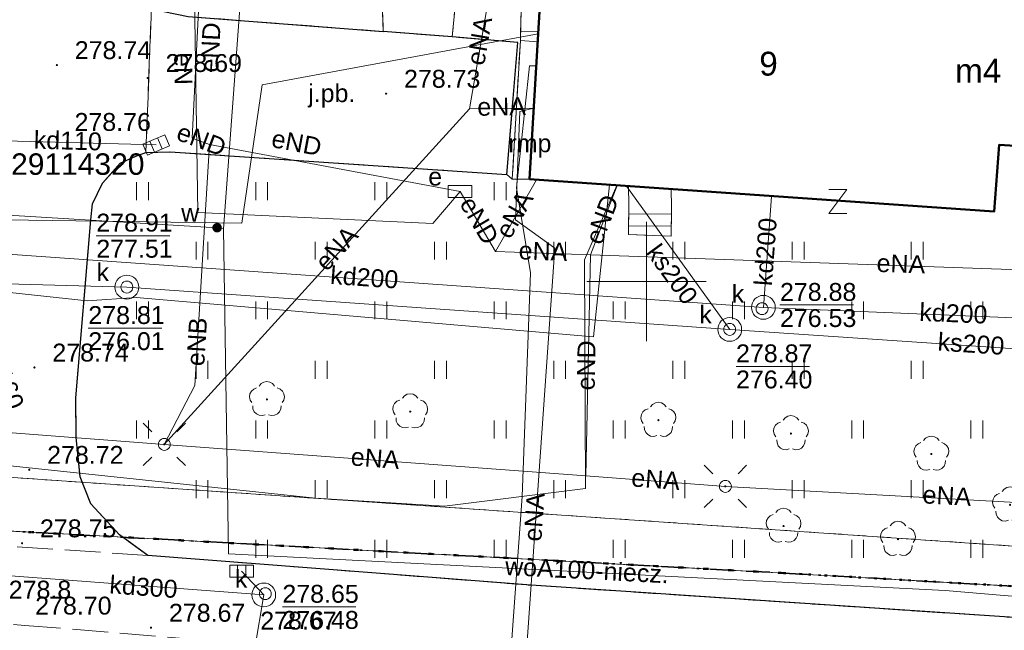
# Model space of a CAD drawing. Extents: x 0 to 6568752, y 0 to 5584302.
# Tile 41 of 74: x 6568524 to 6568565, y 5583935 to 5583961. Entities that reach past the tile are written whole.
import ezdxf
from ezdxf.enums import TextEntityAlignment as Align

# ---------------------------------------------------------------- set-up
doc = ezdxf.new("R2010")
doc.units = 0
doc.header["$PDSIZE"] = 0.75
for name, pattern in [('KROPK2', [1, 0.05, -0.95]), ('KROPK2-2-2', [3.49, 1, -0.47, 0.05, -0.47, 1, -0.5]), ('PRZER1-1', [1, 0.5, -0.5]), ('PRZER2-1', [1.5, 1, -0.5]), ('PRZER3-1', [2, 1.5, -0.5])]:
    doc.linetypes.add(name, pattern=pattern)
doc.layers.get('0').update_dxf_attribs({"linetype": 'CONTINUOUS'})
doc.layers.get('Defpoints').update_dxf_attribs({"linetype": 'CONTINUOUS'})
for name, color, linetype, lineweight in [('EGBR', 7, 'CONTINUOUS', 18), ('EGBR_O', 7, 'CONTINUOUS', 18), ('EGBS', 7, 'CONTINUOUS', 18), ('EGBU', 7, 'CONTINUOUS', 50), ('EGBU_O', 7, 'CONTINUOUS', 50), ('EGDE', 7, 'CONTINUOUS', 18), ('EGPG', 7, 'CONTINUOUS', 18), ('GEPADR_O', 7, 'CONTINUOUS', 18), ('GEPPHC', 7, 'CONTINUOUS', 18), ('GESGPS', 7, 'CONTINUOUS', 35), ('GESJAE', 7, 'CONTINUOUS', 50), ('GUPPRZ_O', 7, 'CONTINUOUS', 18), ('OSSP_O', 7, 'CONTINUOUS', 18), ('OTKJ', 7, 'CONTINUOUS', 18), ('OTKJ_O', 7, 'CONTINUOUS', 18), ('OTKK', 7, 'CONTINUOUS', 25), ('OTRN_O', 7, 'CONTINUOUS', 13), ('OTRS', 7, 'CONTINUOUS', 13), ('OTRS_O', 7, 'CONTINUOUS', 13), ('OTZT', 7, 'CONTINUOUS', 18), ('ramka sekcji', 7, 'CONTINUOUS', 18), ('SUEO', 7, 'CONTINUOUS', 18), ('SUPK', 7, 'CONTINUOUS', 18), ('SUPW', 7, 'CONTINUOUS', 18), ('SUPW_O', 7, 'CONTINUOUS', 18)]:
    doc.layers.add(name, color=color, linetype=linetype, lineweight=lineweight)
for name, color, linetype, lineweight, true_color in [('EGUG', 7, 'CONTINUOUS', 18, 0x008000), ('GELULI', 7, 'CONTINUOUS', 18, 0xfeffff), ('OTZL', 7, 'CONTINUOUS', 18, 0x008000), ('SUCP', 7, 'CONTINUOUS', 18, 0xd200d2), ('SUEP', 1, 'CONTINUOUS', 18, 0xff0000), ('SUEP_O', 1, 'CONTINUOUS', 18, 0xff0000), ('SUES', 1, 'CONTINUOUS', 18, 0xff0000), ('SUES_O', 1, 'CONTINUOUS', 18, 0xff0000), ('SUKK', 7, 'CONTINUOUS', 18, 0x803300), ('SUKP', 7, 'CONTINUOUS', 18, 0x803300), ('SUKP_O', 7, 'CONTINUOUS', 18, 0x803300), ('SUWP', 5, 'CONTINUOUS', 18, 0x0000ff), ('SUWP_O', 5, 'CONTINUOUS', 18, 0x0000ff), ('SUWW', 5, 'CONTINUOUS', 18, 0x0000ff), ('SUWW_O', 5, 'CONTINUOUS', 18, 0x0000ff)]:
    doc.layers.add(name, color=color, linetype=linetype, lineweight=lineweight, true_color=true_color)
doc.styles.add('Arial', font='arial.ttf')
doc.styles.add('GEO-INFO', font='arial.ttf')
doc.dimstyles.get("Standard").update_dxf_attribs({"dimtxt": 0.18, "dimasz": 0.18, "dimexe": 0.18, "dimexo": 0.0625, "dimgap": 0.09, "dimtad": 0, "dimtih": 1, "dimtoh": 1, "dimdec": 4, "dimzin": 0, "dimdsep": 46, "dimtxsty": 'Standard', "dimcen": 0.09, "dimadec": 0, "dimazin": 0, "dimtfac": 1, "dimtdec": 4, "dimtofl": 0, "dimtmove": 0, "dimatfit": 3, "dimfxl": 0, "dimtolj": 1, "dimtzin": 0, "dimarcsym": 0})

# ---------------------------------------------------------------- blocks, each defined once
blk = doc.blocks.new('D_GSPRDL1')
blk.add_hatch(color=0).paths.add_polyline_path([(0, -0.045), (0.013906, -0.042798), (0.02645, -0.036406), (0.036406, -0.02645), (0.042798, -0.013906), (0.045, 0), (0.042798, 0.013906), (0.036406, 0.02645), (0.02645, 0.036406), (0.013906, 0.042798), (0, 0.045), (-0.013906, 0.042798), (-0.02645, 0.036406), (-0.036406, 0.02645), (-0.042798, 0.013906), (-0.045, 0), (-0.042798, -0.013906), (-0.036406, -0.02645), (-0.02645, -0.036406), (-0.013906, -0.042798)])
at = {"color": 0}
for points in [[(-0.635969, -0.134326), (-0.70458, -0.024001), (-0.731429, 0.103115), (-0.713292, 0.231763), (-0.652348, 0.346501), (-0.55591, 0.433559), (-0.435555, 0.482485)], [(-0.324277, 0.563333), (-0.240553, 0.662679), (-0.127956, 0.727494), (0, 0.75), (0.127956, 0.727494), (0.240553, 0.662679), (0.324277, 0.563333)], [(0.435555, 0.482485), (0.55591, 0.433559), (0.652348, 0.346501), (0.713292, 0.231763), (0.731429, 0.103115), (0.70458, -0.024001), (0.635969, -0.134326)], [(-0.068773, -0.646351), (-0.194901, -0.677512), (-0.324092, -0.663766), (-0.440839, -0.606763), (-0.531129, -0.513345), (-0.584125, -0.394725), (-0.593465, -0.265141)], [(0.593465, -0.265141), (0.584125, -0.394725), (0.531129, -0.513345), (0.440839, -0.606763), (0.324092, -0.663766), (0.194901, -0.677512), (0.068773, -0.646351)]]:
    blk.add_lwpolyline(points, dxfattribs=at)
blk = doc.blocks.new('D_GSPWPS1')
blk.add_hatch(color=0).paths.add_polyline_path([(-0.045, 0), (-0.043467, -0.011647), (-0.038971, -0.0225), (-0.03182, -0.03182), (-0.0225, -0.038971), (-0.011647, -0.043467), (0, -0.045), (0.011647, -0.043467), (0.0225, -0.038971), (0.03182, -0.03182), (0.038971, -0.0225), (0.043467, -0.011647), (0.045, 0), (0.043467, 0.011647), (0.038971, 0.0225), (0.03182, 0.03182), (0.0225, 0.038971), (0.011647, 0.043467), (0, 0.045), (-0.011647, 0.043467), (-0.0225, 0.038971), (-0.03182, 0.03182), (-0.038971, 0.0225), (-0.043467, 0.011647)])
blk = doc.blocks.new('D_GUPWZA1')
blk.add_hatch(color=0).paths.add_polyline_path([(-0.2, 0), (-0.193185, -0.051764), (-0.173205, -0.1), (-0.141421, -0.141421), (-0.1, -0.173205), (-0.051764, -0.193185), (0, -0.2), (0.051764, -0.193185), (0.1, -0.173205), (0.141421, -0.141421), (0.173205, -0.1), (0.193185, -0.051764), (0.2, 0), (0.193185, 0.051764), (0.173205, 0.1), (0.141421, 0.141421), (0.1, 0.173205), (0.051764, 0.193185), (0, 0.2), (-0.051764, 0.193185), (-0.1, 0.173205), (-0.141421, 0.141421), (-0.173205, 0.1), (-0.193185, 0.051764)])
blk = doc.blocks.new('D_GUPESE1')
at = {"color": 0}
blk.add_lwpolyline([(-0.5, -0.25), (-0.5, 0.25), (0.5, 0.25), (0.5, -0.25)], close=True, dxfattribs=at)
blk = doc.blocks.new('D_GUPIWZ1_1')
at = {"color": 0}
blk.add_lwpolyline([(0, 0.25), (0.064705, 0.241481), (0.125, 0.216506), (0.176777, 0.176777), (0.216506, 0.125), (0.241481, 0.064705), (0.25, 0), (0.241481, -0.064705), (0.216506, -0.125), (0.176777, -0.176777), (0.125, -0.216506), (0.064705, -0.241481), (0, -0.25), (-0.064705, -0.241481), (-0.125, -0.216506), (-0.176777, -0.176777), (-0.216506, -0.125), (-0.241481, -0.064705), (-0.25, 0), (-0.241481, 0.064705), (-0.216506, 0.125), (-0.176777, 0.176777), (-0.125, 0.216506), (-0.064705, 0.241481)], close=True, dxfattribs=at)
blk = doc.blocks.new('D_GUPKKS1')
at = {"color": 0}
blk.add_lwpolyline([(0.5, -0.25), (-0.5, -0.25), (-0.5, 0.25), (0.5, 0.25)], close=True, dxfattribs=at)
for points in [[(-0.175, -0.25), (-0.175, 0.25)], [(0.175, -0.25), (0.175, 0.25)]]:
    blk.add_lwpolyline(points, dxfattribs=at)
blk = doc.blocks.new('D_GEPPHC1')
at = {"color": 0}
blk.add_lwpolyline([(-0.375, 0.5), (0.375, 0.5), (-0.375, -0.5), (0.375, -0.5)], dxfattribs=at)
blk = doc.blocks.new('D_GEPPGD1_2')
blk.add_hatch(color=0).paths.add_polyline_path([(0, -0.045), (0.013906, -0.042798), (0.02645, -0.036406), (0.036406, -0.02645), (0.042798, -0.013906), (0.045, 0), (0.042798, 0.013906), (0.036406, 0.02645), (0.02645, 0.036406), (0.013906, 0.042798), (0, 0.045), (-0.013906, 0.042798), (-0.02645, 0.036406), (-0.036406, 0.02645), (-0.042798, 0.013906), (-0.045, 0), (-0.042798, -0.013906), (-0.036406, -0.02645), (-0.02645, -0.036406), (-0.013906, -0.042798)])
blk = doc.blocks.new('D_GUPELA2')
blk.add_hatch(color=0).paths.add_polyline_path([(-0.001087, 0.044987), (0.011881, 0.043403), (0.021281, 0.03965), (0.030065, 0.033482), (0.038133, 0.023893), (0.043117, 0.012881), (0.044986, 0.001113), (0.044323, -0.007777), (0.040557, -0.019497), (0.033417, -0.030138), (0.024849, -0.037517), (0.013788, -0.042836), (0.002013, -0.044955), (-0.00982, -0.043916), (-0.020466, -0.040077), (-0.029541, -0.033946), (-0.036867, -0.025804), (-0.04187, -0.01649), (-0.04461, -0.005909), (-0.044532, 0.006476), (-0.041285, 0.017903), (-0.034764, 0.028574), (-0.024479, 0.03776), (-0.013449, 0.042943)])
at = {"color": 0}
for points in [[(-0.883883, 0.883883), (-0.53033, 0.53033)], [(0.883883, 0.883883), (0.53033, 0.53033)], [(-0.883883, -0.883883), (-0.53033, -0.53033)], [(0.883883, -0.883883), (0.53033, -0.53033)]]:
    blk.add_lwpolyline(points, dxfattribs=at)
blk = doc.blocks.new('D_GUPELA1')
at = {"color": 0}
blk.add_lwpolyline([(0, 0.25), (0.064705, 0.241481), (0.125, 0.216506), (0.176777, 0.176777), (0.216506, 0.125), (0.241481, 0.064705), (0.25, 0), (0.241481, -0.064705), (0.216506, -0.125), (0.176777, -0.176777), (0.125, -0.216506), (0.064705, -0.241481), (0, -0.25), (-0.064705, -0.241481), (-0.125, -0.216506), (-0.176777, -0.176777), (-0.216506, -0.125), (-0.241481, -0.064705), (-0.25, 0), (-0.241481, 0.064705), (-0.216506, 0.125), (-0.176777, 0.176777), (-0.125, 0.216506), (-0.064705, 0.241481)], close=True, dxfattribs=at)
blk = doc.blocks.new('D_GSSUTR1')
at = {"color": 0}
for points in [[(-0.25666, 0.36165), (-0.25666, -0.38835)], [(0.24334, -0.38835), (0.24334, 0.36165)]]:
    blk.add_lwpolyline(points, dxfattribs=at)
blk = doc.blocks.new('*D45')
at = {"layer": 'Defpoints', "color": 0}
for p in [(6568647.5, 5584150), (6568650, 5584150), (0, 0)]:
    blk.add_point(p, dxfattribs=at)
at = {"layer": 'ramka sekcji', "color": 0, "lineweight": -2}
blk.add_line((6568649.938, 5584150), (6568647.5, 5584150), dxfattribs=at)
at = {"layer": 'ramka sekcji', "color": 0, "insert": (6568644.106, 5584150), "char_height": 0.75, "attachment_point": 5, "style": 'GEO-INFO'}
blk.add_mtext('\\A1;5584150.0000', dxfattribs=at)
blk = doc.blocks.new('*D46')
at = {"layer": 'Defpoints', "color": 0}
for p in [(6568650, 5584152.5), (6568650, 5584150), (0, 0)]:
    blk.add_point(p, dxfattribs=at)
at = {"layer": 'ramka sekcji', "color": 0, "lineweight": -2}
blk.add_line((6568650, 5584150.062), (6568650, 5584152.5), dxfattribs=at)
at = {"layer": 'ramka sekcji', "color": 0, "insert": (6568650, 5584155.896), "char_height": 0.75, "attachment_point": 5, "rotation": 90, "style": 'GEO-INFO'}
blk.add_mtext('\\A1;6568650.0000', dxfattribs=at)

msp = doc.modelspace()

# ---------------------------------------------------------------- linework, layer by layer
at = {"layer": 'EGBR', "linetype": 'Continuous', "lineweight": 18, "elevation": 10.18}
msp.add_lwpolyline([(6568545.43808, 5583960.04889), (6568544.71, 5583960.1), (6568544.37, 5583954.29), (6568545.09, 5583954.28)], close=True, dxfattribs=at)
at = {"layer": 'EGBS', "linetype": 'Continuous', "lineweight": 18, "elevation": 10.18}
for points in [[(6568545.51892, 5583961.38866), (6568544.74, 5583961.39), (6568544.71, 5583960.1), (6568545.43808, 5583960.04889)], [(6568551.03, 5583951.9), (6568549.25, 5583951.96), (6568549.26, 5583953.2), (6568549.25055, 5583953.99181), (6568551.03004, 5583953.86856), (6568551.05, 5583953.13)]]:
    msp.add_lwpolyline(points, close=True, dxfattribs=at)
for points in [[(6568544.71919, 5583960.49507), (6568545.46395, 5583960.47775)], [(6568549.25702, 5583952.82999), (6568551.04489, 5583952.81557)], [(6568549.25298, 5583952.33001), (6568551.03676, 5583952.31562)]]:
    msp.add_lwpolyline(points, dxfattribs=at)
at = {"layer": 'EGBU', "linetype": 'Continuous', "lineweight": 50, "elevation": 10.18}
msp.add_lwpolyline([(6568545.09, 5583954.28), (6568545.77, 5583965.55), (6568565.44, 5583964.39), (6568565.61, 5583967.09), (6568582.7404, 5583965.97019), (6568581.98601, 5583954.66959), (6568564.8, 5583955.73), (6568564.58, 5583952.93)], close=True, dxfattribs=at)
at = {"layer": 'EGDE', "linetype": 'Continuous', "elevation": 10.22}
for points in [[(6568594.31055, 5583939.47691), (6568591.06023, 5583939.65534), (6568585.12694, 5583937.54872), (6568482.90911, 5583944.55214), (6568370.44353, 5583952.88368), (6568294.32233, 5583957.98331), (6568295.92847, 5583986.21622), (6568307.93382, 5584034.73468), (6568319.9193, 5584083.24287), (6568320.72616, 5584086.59352), (6568329.45932, 5584084.84591), (6568374.48985, 5584081.95589), (6568374.92948, 5584088.19204), (6568391.77674, 5584086.94902), (6568441.65482, 5584081.9513), (6568491.15577, 5584079.0589), (6568538.06756, 5584076.86319), (6568558.47556, 5584075.58605), (6568583.6998, 5584038.16817), (6568609.00522, 5584036.3441), (6568644.22449, 5584009.45582)], [(6568455.74272, 5583943.342), (6568470.18479, 5583942.48802), (6568484.61672, 5583941.64391), (6568501.75009, 5583940.70461), (6568518.83334, 5583939.77466), (6568555.7519, 5583937.77022), (6568581.68298, 5583936.28424), (6568593.99258, 5583935.5803)]]:
    msp.add_lwpolyline(points, dxfattribs=at)
msp.add_lwpolyline([(6568294.32233, 5583957.98331), (6568370.44353, 5583952.88368), (6568482.90911, 5583944.55214), (6568585.12694, 5583937.54872), (6568581.68298, 5583936.28424), (6568555.7519, 5583937.77022), (6568518.83334, 5583939.77466), (6568501.75009, 5583940.70461), (6568484.61672, 5583941.64391), (6568470.18479, 5583942.48802), (6568455.74272, 5583943.342), (6568440.05974, 5583944.25999), (6568422.02493, 5583945.3077), (6568384.89553, 5583947.37946), (6568347.08402, 5583949.61245), (6568329.64942, 5583950.6479), (6568293.66008, 5583952.72437), (6568294.26523, 5583956.9825)], close=True, dxfattribs=at)
at = {"layer": 'EGUG', "linetype": 'PRZER1-1', "lineweight": 18, "elevation": 10.08}
for points in [[(6568593.99258, 5583935.5803), (6568581.68298, 5583936.28424), (6568555.7519, 5583937.77022), (6568518.83334, 5583939.77466), (6568501.75009, 5583940.70461), (6568484.61672, 5583941.64391), (6568470.18479, 5583942.48802), (6568455.74272, 5583943.342), (6568440.05974, 5583944.25999), (6568422.02493, 5583945.3077), (6568384.89553, 5583947.37946), (6568347.08402, 5583949.61245), (6568329.64942, 5583950.6479), (6568293.66008, 5583952.72437), (6568292.84874, 5583952.82392), (6568273.1723, 5583953.99051), (6568262.61008, 5583954.10444), (6568261.2106, 5583954.0564), (6568251.21944, 5583954.86774), (6568249.43294, 5583955.01221)], [(6568249.43294, 5583955.01221), (6568251.21944, 5583954.86774), (6568261.2106, 5583954.0564), (6568262.61008, 5583954.10444), (6568273.1723, 5583953.99051), (6568292.84874, 5583952.82392), (6568293.66008, 5583952.72437), (6568329.64942, 5583950.6479), (6568347.08402, 5583949.61245), (6568384.89553, 5583947.37946), (6568422.02493, 5583945.3077), (6568440.05974, 5583944.25999), (6568455.74272, 5583943.342), (6568470.18479, 5583942.48802), (6568484.61672, 5583941.64391), (6568501.75009, 5583940.70461), (6568518.83334, 5583939.77466), (6568555.7519, 5583937.77022), (6568581.68298, 5583936.28424), (6568593.99258, 5583935.5803)], [(6568370.44353, 5583952.88368), (6568482.90911, 5583944.55214), (6568585.12694, 5583937.54872), (6568591.06023, 5583939.65534), (6568594.31055, 5583939.47691)], [(6568594.31055, 5583939.47691), (6568591.06023, 5583939.65534), (6568585.12694, 5583937.54872), (6568482.90911, 5583944.55214), (6568370.44353, 5583952.88368)]]:
    msp.add_lwpolyline(points, dxfattribs=at)
at = {"layer": 'GELULI', "linetype": 'PRZER3-1', "lineweight": 18, "elevation": 9.97}
msp.add_lwpolyline([(6568257.68002, 5583953.56117), (6568273.02018, 5583952.80804), (6568279.28752, 5583952.50034), (6568361.27954, 5583947.19007), (6568366.57688, 5583946.84984), (6568459.54165, 5583940.8789), (6568479.59264, 5583939.22807), (6568523.93079, 5583935.57764), (6568539.24255, 5583934.31701), (6568593.60366, 5583930.81428)], dxfattribs=at)
at = {"layer": 'GESGPS', "linetype": 'KROPK2-2-2', "lineweight": 35, "elevation": 10.1}
for points in [[(6568249.43294, 5583955.01221), (6568251.21944, 5583954.86774), (6568261.2106, 5583954.0564), (6568262.61008, 5583954.10444), (6568273.1723, 5583953.99051), (6568292.84874, 5583952.82392), (6568293.66008, 5583952.72437), (6568329.64942, 5583950.6479), (6568347.08402, 5583949.61245), (6568384.89553, 5583947.37946), (6568422.02493, 5583945.3077), (6568440.05974, 5583944.25999), (6568455.74272, 5583943.342), (6568470.18479, 5583942.48802), (6568484.61672, 5583941.64391), (6568501.75009, 5583940.70461), (6568518.83334, 5583939.77466), (6568555.7519, 5583937.77022), (6568581.68298, 5583936.28424), (6568593.99258, 5583935.5803)], [(6568384.89553, 5583947.37946), (6568422.02493, 5583945.3077), (6568440.05974, 5583944.25999), (6568455.74272, 5583943.342), (6568470.18479, 5583942.48802), (6568484.61672, 5583941.64391), (6568501.75009, 5583940.70461), (6568518.83334, 5583939.77466), (6568555.7519, 5583937.77022), (6568581.68298, 5583936.28424), (6568593.99258, 5583935.5803)]]:
    msp.add_lwpolyline(points, dxfattribs=at)
at = {"layer": 'GESJAE', "linetype": 'KROPK2', "lineweight": 50, "elevation": 10.22}
for points in [[(6568593.99258, 5583935.5803), (6568581.68298, 5583936.28424), (6568555.7519, 5583937.77022), (6568518.83334, 5583939.77466), (6568501.75009, 5583940.70461), (6568484.61672, 5583941.64391), (6568470.18479, 5583942.48802), (6568455.74272, 5583943.342), (6568440.05974, 5583944.25999), (6568422.02493, 5583945.3077), (6568384.89553, 5583947.37946), (6568347.08402, 5583949.61245), (6568329.64942, 5583950.6479), (6568293.66008, 5583952.72437), (6568292.84874, 5583952.82392), (6568273.1723, 5583953.99051), (6568262.61008, 5583954.10444), (6568261.2106, 5583954.0564), (6568251.21944, 5583954.86774), (6568249.43294, 5583955.01221)], [(6568249.43294, 5583955.01221), (6568251.21944, 5583954.86774), (6568261.2106, 5583954.0564), (6568262.61008, 5583954.10444), (6568273.1723, 5583953.99051), (6568292.84874, 5583952.82392), (6568293.66008, 5583952.72437), (6568329.64942, 5583950.6479), (6568347.08402, 5583949.61245), (6568384.89553, 5583947.37946), (6568422.02493, 5583945.3077), (6568440.05974, 5583944.25999), (6568455.74272, 5583943.342), (6568470.18479, 5583942.48802), (6568484.61672, 5583941.64391), (6568501.75009, 5583940.70461), (6568518.83334, 5583939.77466), (6568555.7519, 5583937.77022), (6568581.68298, 5583936.28424), (6568593.99258, 5583935.5803)]]:
    msp.add_lwpolyline(points, dxfattribs=at)
at = {"layer": 'GUPPRZ_O', "linetype": 'Continuous', "lineweight": 13, "elevation": 10.8, "flags": 128}
for points in [[(6568526.92256, 5583951.91647), (6568530.00256, 5583951.91647)], [(6568555.59959, 5583949.01003), (6568558.67959, 5583949.01003)], [(6568526.58819, 5583948.04093), (6568529.66819, 5583948.04093)], [(6568553.75574, 5583946.43467), (6568556.83574, 5583946.43467)], [(6568534.72799, 5583936.35269), (6568537.80799, 5583936.35269)]]:
    msp.add_lwpolyline(points, dxfattribs=at)
at = {"layer": 'OTKJ', "linetype": 'PRZER3-1', "lineweight": 18, "elevation": 10.18}
for points in [[(6568541.85, 5583960.25), (6568538.96, 5583960.48), (6568538.91, 5583961.69), (6568539.08, 5583962.83), (6568542.08, 5583962.63)], [(6568529.24, 5583961.49), (6568529.76, 5583961.31), (6568530.77, 5583961.11), (6568538.96, 5583960.48), (6568541.85, 5583960.25), (6568544.6, 5583960.02), (6568544.14, 5583954.48), (6568530.02, 5583955.43), (6568529, 5583955.4)]]:
    msp.add_lwpolyline(points, close=True, dxfattribs=at)
for points in [[(6568529.24, 5583961.49), (6568529, 5583955.4), (6568528.58, 5583955.25), (6568527.93, 5583954.95), (6568527.18, 5583954.12), (6568526.77, 5583953.25), (6568526.69, 5583952.58), (6568526.06, 5583945.12), (6568526.08, 5583943.45), (6568526.25, 5583941.81), (6568526.7, 5583940.67), (6568527.89, 5583939.37), (6568529.09, 5583938.51), (6568516.6, 5583939.33)], [(6568529.09, 5583938.51), (6568545.16, 5583937.26), (6568593.86399, 5583934.00454)]]:
    msp.add_lwpolyline(points, dxfattribs=at)
at = {"layer": 'OTKK', "linetype": 'Continuous', "lineweight": 25, "elevation": 10.18}
msp.add_lwpolyline([(6568595.31, 5583979.63, -0.27999722), (6568582.79, 5583973.27), (6568566.46, 5583974.42), (6568565.52, 5583973.36), (6568539.74, 5583975.11), (6568538.95, 5583976.58), (6568532.22, 5583977.15), (6568531.33, 5583977.16), (6568530.58, 5583977.07), (6568529.81, 5583976.83), (6568529.05, 5583976.36), (6568528.49, 5583975.64), (6568528.27, 5583974.77), (6568527.46, 5583964.52), (6568527.66, 5583963.33), (6568528.18, 5583962.38), (6568528.9, 5583961.72), (6568529.24, 5583961.49), (6568529.76, 5583961.31), (6568530.77, 5583961.11), (6568538.96, 5583960.48)], format="xyb", dxfattribs=at)
msp.add_lwpolyline([(6568593.86399, 5583934.00454), (6568545.16, 5583937.26), (6568529.09, 5583938.51), (6568527.89, 5583939.37), (6568526.7, 5583940.67), (6568526.25, 5583941.81), (6568526.08, 5583943.45), (6568526.06, 5583945.12), (6568526.69, 5583952.58), (6568526.77, 5583953.25), (6568527.18, 5583954.12), (6568527.93, 5583954.95), (6568528.58, 5583955.25), (6568529, 5583955.4), (6568530.02, 5583955.43), (6568544.14, 5583954.48), (6568544.6, 5583960.02), (6568541.85, 5583960.25), (6568538.96, 5583960.48)], dxfattribs=at)
at = {"layer": 'OTZT', "color": 7, "linetype": 'PRZER2-1', "lineweight": 18, "elevation": 10.1}
for points in [[(6568544.74, 5583961.39), (6568544.71, 5583960.1), (6568544.37, 5583954.29), (6568544.14, 5583954.48), (6568544.6, 5583960.02), (6568541.85, 5583960.25), (6568542.08, 5583962.63)], [(6568538.91, 5583961.69), (6568538.96, 5583960.48), (6568530.77, 5583961.11)], [(6568593.86399, 5583934.00454), (6568545.16, 5583937.26), (6568529.09, 5583938.51), (6568527.89, 5583939.37), (6568526.7, 5583940.67), (6568526.25, 5583941.81), (6568526.08, 5583943.45), (6568526.06, 5583945.12), (6568526.69, 5583952.58), (6568526.77, 5583953.25), (6568527.18, 5583954.12), (6568527.93, 5583954.95), (6568528.58, 5583955.25), (6568529, 5583955.4), (6568530.02, 5583955.43), (6568544.14, 5583954.48), (6568544.37, 5583954.29), (6568545.09, 5583954.28), (6568549.25055, 5583953.99181), (6568549.26, 5583953.2), (6568549.25, 5583951.96), (6568551.03, 5583951.9), (6568551.05, 5583953.13), (6568551.03004, 5583953.86856), (6568564.58, 5583952.93), (6568564.8, 5583955.73), (6568581.98601, 5583954.66959)]]:
    msp.add_lwpolyline(points, dxfattribs=at)
at = {"layer": 'ramka sekcji'}
for q in [(6568550, 5583952.5), (6568547.5, 5583950), (6568550, 5583947.5), (6568552.5, 5583950)]:
    msp.add_line((6568550, 5583950), q, dxfattribs=at)
at = {"layer": 'SUCP', "linetype": 'Continuous', "lineweight": 18, "elevation": 10.14}
msp.add_lwpolyline([(6568507.89687, 5583959.23298), (6568508.13616, 5583952.79158), (6568533.03284, 5583952.44292), (6568533.88459, 5583958.24589), (6568545.45779, 5583960.37551)], dxfattribs=at)
at = {"layer": 'SUEP', "linetype": 'Continuous', "lineweight": 18, "elevation": 10.14}
for points in [[(6568483.86, 5584081.14), (6568482.35, 5584064.46), (6568481.92, 5584057.69), (6568479.5, 5584057.03), (6568479.08, 5584048.05), (6568490.55, 5584046.52), (6568490.19, 5584039.47), (6568490.1, 5584032.19), (6568500.05, 5584031.55), (6568499.19, 5584000.4), (6568497.9, 5583981.04), (6568497, 5583965.74), (6568496.25, 5583951.67), (6568502.87, 5583951), (6568504.63, 5583951.43), (6568516.8, 5583950.23), (6568526.54, 5583949.18), (6568528.6, 5583949.33), (6568547.78, 5583947.67), (6568548.44331, 5583954.04773)], [(6568444.01192, 5584047.82702), (6568441.38542, 5583990.29269), (6568440.95352, 5583979.26726), (6568466.45054, 5583975.60951), (6568466.39316, 5583974.00964), (6568466.2272, 5583973.46246), (6568467.21386, 5583948.20619), (6568536.11292, 5583940.91441), (6568541.52968, 5583940.57618), (6568547.44455, 5583941.31845), (6568547.39903, 5583950.90062), (6568548.75489, 5583954.02615)], [(6568591.84922, 5583969.21782), (6568586.92969, 5583965.27412), (6568586.01752, 5583949.92117), (6568573.69298, 5583950.20238), (6568547.64978, 5583951.11587)], [(6568531.66554, 5583955.73526), (6568530.95105, 5583956.00208), (6568531.42819, 5583965.846), (6568530.96, 5583967.36)], [(6568542.18, 5583953.77), (6568541.04, 5583952.43), (6568531.18, 5583952.89), (6568530.96, 5583967.36)], [(6568543.56, 5583962.91), (6568542.58005, 5583957.23202)], [(6568545.37717, 5583959.03941), (6568545.08688, 5583959.04446), (6568544.54293, 5583953.91705), (6568545.1289, 5583950.35432), (6568544.77973, 5583940.97909), (6568543.99148, 5583929.97806), (6568521.35255, 5583931.31645), (6568503.66566, 5583932.29563)], [(6568542.58005, 5583957.23202), (6568529.77632, 5583943.16478)], [(6568542.58005, 5583957.23202), (6568545.27032, 5583957.26859)], [(6568545.27032, 5583957.26859), (6568544.68167, 5583957.11909), (6568544.51021, 5583952.57653), (6568546.15566, 5583951.38763), (6568544.62482, 5583929.52906)], [(6568531.66554, 5583955.73526), (6568531.04994, 5583945.62865), (6568529.77632, 5583943.16478)], [(6568542.18, 5583953.77), (6568531.66554, 5583955.73526)], [(6568543.66717, 5583951.25556), (6568545.38245, 5583954.25974)], [(6568547.64978, 5583951.11587), (6568548.76658, 5583954.02534)], [(6568543.66717, 5583951.25556), (6568542.18, 5583953.77)], [(6568547.64978, 5583951.11587), (6568543.66717, 5583951.25556)], [(6568547.45342, 5583941.84164), (6568547.64978, 5583951.11587)], [(6568529.77632, 5583943.16478), (6568501.6896, 5583945.31919)], [(6568547.45342, 5583941.84164), (6568529.77632, 5583943.16478)], [(6568589.24658, 5583939.15193), (6568575.67638, 5583940.17515), (6568553.31026, 5583941.40325), (6568547.45342, 5583941.84164)]]:
    msp.add_lwpolyline(points, dxfattribs=at)
at = {"layer": 'SUKP', "linetype": 'Continuous', "lineweight": 18, "elevation": 10.14}
for points in [[(6568529.43, 5583955.72), (6568522.02611, 5583955.92197)], [(6568574.34622, 5583955.14098), (6568573.72946, 5583946.61937), (6568553.49067, 5583947.98691)], [(6568571.64165, 5583955.14463), (6568570.83978, 5583948.24995), (6568554.90373, 5583948.91156)], [(6568549.15556, 5583953.99839), (6568553.49067, 5583947.98691)], [(6568555.23948, 5583953.55652), (6568554.90373, 5583948.91156)], [(6568533.94658, 5583936.8509), (6568519.21737, 5583937.96445), (6568521.41768, 5583951.26874)], [(6568554.90373, 5583948.91156), (6568521.41768, 5583951.26874)], [(6568553.49067, 5583947.98691), (6568528.20597, 5583949.76116), (6568492.95, 5583950.74)], [(6568533.02, 5583937.85), (6568533.94658, 5583936.8509)], [(6568533.2, 5583932.38), (6568533.94658, 5583936.8509)]]:
    msp.add_lwpolyline(points, dxfattribs=at)
at = {"layer": 'SUPK', "linetype": 'Continuous', "lineweight": 18, "elevation": 10.14}
for points in [[(6568528.20597, 5583949.26116, -1), (6568528.20597, 5583950.26116, -1)], [(6568554.90373, 5583948.41156, -1), (6568554.90373, 5583949.41156, -1)], [(6568553.49067, 5583947.48691, -1), (6568553.49067, 5583948.48691, -1)], [(6568533.94658, 5583936.3509, -1), (6568533.94658, 5583937.3509, -1)]]:
    msp.add_lwpolyline(points, format="xyb", close=True, dxfattribs=at)
at = {"layer": 'SUWP', "linetype": 'Continuous', "lineweight": 18, "elevation": 10.14}
for points in [[(6568532.26, 5583952.21), (6568533.63336, 5583970.7138), (6568533.83236, 5583975.62074)], [(6568496.15, 5583954.44), (6568496.69, 5583954.39), (6568531.99, 5583952.25), (6568532.26, 5583952.21)], [(6568532.26, 5583952.21), (6568532.46974, 5583938.58028), (6568562.53185, 5583937.03753), (6568580.683, 5583935.5013)]]:
    msp.add_lwpolyline(points, dxfattribs=at)

# ---------------------------------------------------------------- block references
at = {"layer": 'EGPG', "linetype": 'Continuous', "lineweight": 18}
msp.add_blockref('D_GEPPGD1_2', (6568555.7519, 5583937.77022, 10.24), dxfattribs=at)
at = {"layer": 'GEPPHC', "linetype": 'Continuous', "lineweight": 18}
msp.add_blockref('D_GEPPHC1', (6568558.03061, 5583953.34861, 10.24), dxfattribs=at)
at = {"layer": 'OTRS', "linetype": 'Continuous', "lineweight": 13}
for p in [(6568525.27, 5583959.07, 10.08), (6568529.08, 5583958.53, 10.08), (6568539.08, 5583957.87, 10.08), (6568525.26, 5583956.06, 10.08), (6568524.33, 5583946.39, 10.08), (6568524.11, 5583942.1, 10.08), (6568523.81, 5583939.02, 10.08), (6568529.22, 5583935.48, 10.08)]:
    msp.add_blockref('D_GSPWPS1', p, dxfattribs=at)
at = {"layer": 'OTZL', "linetype": 'Continuous', "lineweight": 18}
for p in [(6568534.08, 5583945.05, 10.12), (6568540.09, 5583944.54, 10.12), (6568550.5, 5583944.18, 10.12), (6568556.06, 5583943.62, 10.12), (6568561.95, 5583942.76, 10.12), (6568565.25, 5583940.63, 10.12), (6568555.75, 5583939.74, 10.12), (6568560.55, 5583939.19, 10.12)]:
    msp.add_blockref('D_GSPRDL1', p, dxfattribs=at)
at = {"layer": 'OTZT', "color": 7, "linetype": 'Continuous', "lineweight": 18}
for p in [(6568528.865, 5583953.80039, 10.1), (6568533.865, 5583953.80039, 10.1), (6568538.865, 5583953.80039, 10.1), (6568543.865, 5583953.80039, 10.1), (6568531.365, 5583951.30039, 10.1), (6568536.365, 5583951.30039, 10.1), (6568541.365, 5583951.30039, 10.1), (6568546.365, 5583951.30039, 10.1), (6568551.365, 5583951.30039, 10.1), (6568556.365, 5583951.30039, 10.1), (6568561.365, 5583951.30039, 10.1), (6568528.865, 5583948.80039, 10.1), (6568533.865, 5583948.80039, 10.1), (6568538.865, 5583948.80039, 10.1), (6568543.865, 5583948.80039, 10.1), (6568548.865, 5583948.80039, 10.1), (6568553.865, 5583948.80039, 10.1), (6568558.865, 5583948.80039, 10.1), (6568563.865, 5583948.80039, 10.1), (6568531.365, 5583946.30039, 10.1), (6568536.365, 5583946.30039, 10.1), (6568541.365, 5583946.30039, 10.1), (6568546.365, 5583946.30039, 10.1), (6568551.365, 5583946.30039, 10.1), (6568556.365, 5583946.30039, 10.1), (6568561.365, 5583946.30039, 10.1), (6568528.865, 5583943.80039, 10.1), (6568533.865, 5583943.80039, 10.1), (6568538.865, 5583943.80039, 10.1), (6568543.865, 5583943.80039, 10.1), (6568548.865, 5583943.80039, 10.1), (6568553.865, 5583943.80039, 10.1), (6568558.865, 5583943.80039, 10.1), (6568563.865, 5583943.80039, 10.1), (6568531.365, 5583941.30039, 10.1), (6568536.365, 5583941.30039, 10.1), (6568541.365, 5583941.30039, 10.1), (6568546.365, 5583941.30039, 10.1), (6568551.365, 5583941.30039, 10.1), (6568556.365, 5583941.30039, 10.1), (6568561.365, 5583941.30039, 10.1), (6568533.865, 5583938.80039, 10.1), (6568538.865, 5583938.80039, 10.1), (6568543.865, 5583938.80039, 10.1), (6568548.865, 5583938.80039, 10.1), (6568553.865, 5583938.80039, 10.1), (6568558.865, 5583938.80039, 10.1), (6568563.865, 5583938.80039, 10.1)]:
    msp.add_blockref('D_GSSUTR1', p, dxfattribs=at)
at = {"layer": 'SUEO', "linetype": 'Continuous', "lineweight": 18}
for name, p in [('D_GUPELA2', (6568529.77632, 5583943.16478, 10.15)), ('D_GUPELA1', (6568529.77632, 5583943.16478, 10.16)), ('D_GUPELA2', (6568553.31026, 5583941.40325, 10.15)), ('D_GUPELA1', (6568553.31026, 5583941.40325, 10.16))]:
    msp.add_blockref(name, p, dxfattribs=at)
at = {"layer": 'SUES', "linetype": 'Continuous', "lineweight": 18}
msp.add_blockref('D_GUPESE1', (6568542.18, 5583953.77, 10.16), dxfattribs=at)
at = {"layer": 'SUKK', "linetype": 'Continuous', "lineweight": 18, "rotation": 22.8759873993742}
msp.add_blockref('D_GUPKKS1', (6568529.43, 5583955.72, 10.16), dxfattribs=at)
at = {"layer": 'SUKK', "linetype": 'Continuous', "lineweight": 18}
msp.add_blockref('D_GUPKKS1', (6568533.02, 5583937.85, 10.16), dxfattribs=at)
at = {"layer": 'SUPW', "linetype": 'Continuous', "lineweight": 18}
for p in [(6568528.20597, 5583949.76116, 10.18), (6568554.84959, 5583948.85448, 10.18), (6568553.49067, 5583947.98691, 10.18), (6568534.0121, 5583936.90505, 10.18)]:
    msp.add_blockref('D_GUPIWZ1_1', p, dxfattribs=at)
at = {"layer": 'SUWW', "linetype": 'Continuous', "lineweight": 18, "rotation": 268.7379697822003}
msp.add_blockref('D_GUPWZA1', (6568531.99, 5583952.25, 10.16), dxfattribs=at)

# ---------------------------------------------------------------- texts
at = {"layer": 'EGBR_O', "linetype": 'Continuous', "lineweight": 0, "style": 'Arial'}
msp.add_text('rmp', height=0.75, dxfattribs=at).set_placement((6568545.1103, 5583955.41588, 10.8), align=Align.CENTER)
at = {"layer": 'EGBU_O', "linetype": 'Continuous', "lineweight": 0, "style": 'Arial'}
msp.add_text('m4', height=1, dxfattribs=at).set_placement((6568563.9152, 5583958.33454, 10.8), align=Align.CENTER)
at = {"layer": 'GEPADR_O', "linetype": 'Continuous', "lineweight": 0, "style": 'Arial'}
msp.add_text('9', height=1, dxfattribs=at).set_placement((6568554.73102, 5583958.62841, 10.8))
at = {"layer": 'GUPPRZ_O', "linetype": 'Continuous', "lineweight": 0, "style": 'Arial'}
for s, p in [('278.91', (6568526.92256, 5583952.08897, 10.8)), ('277.51', (6568526.92256, 5583950.99397, 10.8)), ('278.88', (6568555.59959, 5583949.18253, 10.8)), ('278.81', (6568526.58819, 5583948.21343, 10.8)), ('276.53', (6568555.59959, 5583948.08753, 10.8)), ('276.01', (6568526.58819, 5583947.11843, 10.8)), ('278.87', (6568553.75574, 5583946.60717, 10.8)), ('276.40', (6568553.75574, 5583945.51217, 10.8)), ('278.65', (6568534.72799, 5583936.52519, 10.8)), ('276.48', (6568534.72799, 5583935.43019, 10.8))]:
    msp.add_text(s, height=0.75, dxfattribs=at).set_placement(p)
at = {"layer": 'OSSP_O', "linetype": 'Continuous', "lineweight": 0, "style": 'Arial'}
msp.add_text('613229114320', height=0.9, dxfattribs=at).set_placement((6568520.553, 5583954.46767, 10.8))
at = {"layer": 'OTKJ_O', "linetype": 'Continuous', "lineweight": 0, "style": 'Arial'}
msp.add_text('j.pb.', height=0.75, dxfattribs=at).set_placement((6568536.8, 5583957.51652, 10.8), align=Align.CENTER)
at = {"layer": 'OTRN_O', "linetype": 'Continuous', "lineweight": 0, "style": 'Arial'}
msp.add_text('278.8', height=0.75, dxfattribs=at).set_placement((6568523.25, 5583936.7, 10.8))
at = {"layer": 'OTRS_O', "linetype": 'Continuous', "lineweight": 0, "style": 'Arial'}
for s, p in [('278.74', (6568526.02, 5583959.32, 10.8)), ('278.69', (6568529.83, 5583958.78, 10.8)), ('278.73', (6568539.83, 5583958.12, 10.8)), ('278.76', (6568526.01, 5583956.31, 10.8)), ('278.74', (6568525.08, 5583946.64, 10.8)), ('278.72', (6568524.86, 5583942.35, 10.8)), ('278.75', (6568524.56, 5583939.27, 10.8)), ('278.70', (6568524.36, 5583936.03, 10.8)), ('278.67', (6568529.97, 5583935.73, 10.8)), ('278.67', (6568533.8, 5583935.4, 10.8))]:
    msp.add_text(s, height=0.75, dxfattribs=at).set_placement(p)
at = {"layer": 'SUEP_O', "linetype": 'Continuous', "lineweight": 0, "style": 'Arial'}
for s, rotation, p in [('eNA', 80.20794, (6568543.35923, 5583960.0211, 10.8)), ('eND', 87.225003, (6568532.08848, 5583959.79277, 10.8)), ('eN', 270.871052, (6568530.1998, 5583958.90106, 10.8)), ('eNA', 0.778741, (6568543.92918, 5583956.95685, 10.8)), ('eND', 339.522756, (6568531.20562, 5583955.59374, 10.8)), ('eND', 349.412979, (6568535.25747, 5583955.44779, 10.8)), ('eNA', 60.275235, (6568544.77967, 5583952.61213, 10.8)), ('eND', 69.000692, (6568548.48216, 5583952.46543, 10.8)), ('eND', 300.602339, (6568542.67098, 5583952.36338, 10.8)), ('eNA', 47.692114, (6568537.27307, 5583951.13559, 10.8)), ('eNA', 357.991132, (6568545.64819, 5583950.89241, 10.8)), ('eNA', 357.991132, (6568560.66109, 5583950.36582, 10.8)), ('eNB', 86.514363, (6568531.50988, 5583947.44563, 10.8)), ('eND', 88.787067, (6568547.84501, 5583946.47254, 10.8)), ('eNA', 355.719357, (6568538.59296, 5583942.21055, 10.8)), ('eNA', 355.719361, (6568550.35994, 5583941.32978, 10.8)), ('eNA', 85.993902, (6568545.65871, 5583940.09107, 10.8)), ('eNA', 356.8571, (6568562.58386, 5583940.64063, 10.8))]:
    msp.add_text(s, height=0.75, rotation=rotation, dxfattribs=at).set_placement(p, align=Align.CENTER)
at = {"layer": 'SUES_O', "linetype": 'Continuous', "lineweight": 0, "style": 'Arial'}
msp.add_text('e', height=0.75, dxfattribs=at).set_placement((6568541.43, 5583954.02, 10.8), align=Align.RIGHT)
at = {"layer": 'SUKP_O', "linetype": 'Continuous', "lineweight": 0, "style": 'Arial'}
for s, rotation, p in [('kd110', 358.437458, (6568525.72005, 5583955.52761, 10.8)), ('kd200', 85.865713, (6568555.36432, 5583951.21288, 10.8)), ('ks200', 306.062109, (6568550.77493, 5583950.08135, 10.8)), ('kd200', 355.973426, (6568538.1401, 5583949.79739, 10.8)), ('kd200', 357.622648, (6568562.85958, 5583948.28753, 10.8)), ('ks200', 356.134411, (6568563.59028, 5583947.01033, 10.8)), ('kd160', 291.285394, (6568522.7081, 5583945.88651, 10.8)), ('kd300', 355.904234, (6568528.87768, 5583936.81919, 10.8))]:
    msp.add_text(s, height=0.75, rotation=rotation, dxfattribs=at).set_placement(p, align=Align.CENTER)
at = {"layer": 'SUPW_O', "linetype": 'Continuous', "lineweight": 0, "style": 'Arial'}
for p in [(6568527.45597, 5583950.01116, 10.8), (6568554.09959, 5583949.10448, 10.8), (6568552.74067, 5583948.23691, 10.8), (6568533.2621, 5583937.15505, 10.8)]:
    msp.add_text('k', height=0.75, dxfattribs=at).set_placement(p, align=Align.RIGHT)
at = {"layer": 'SUWP_O', "linetype": 'Continuous', "lineweight": 0, "style": 'Arial'}
msp.add_text('woA100-niecz.', height=0.75, rotation=357.062227, dxfattribs=at).set_placement((6568547.48575, 5583937.51581, 10.8), align=Align.CENTER)
at = {"layer": 'SUWW_O', "linetype": 'Continuous', "lineweight": 0, "style": 'Arial'}
msp.add_text('w', height=0.75, dxfattribs=at).set_placement((6568531.24, 5583952.5, 10.8), align=Align.RIGHT)

# ---------------------------------------------------------------- dimensions: what is measured, and where the dimension line sits
at = {"layer": 'ramka sekcji'}
for offset, dtype, picture, middle in [((0, 2.5), 1, '*D46', (6568650, 5584155.8956787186)), ((-2.5, 0), 0, '*D45', (6568644.1063676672, 5584150))]:
    dim = msp.add_ordinate_dim(feature_location=(6568650, 5584150), offset=offset, dtype=dtype, origin=(0, 0), dimstyle='Standard', override={"dimtxt": 0.75, "dimtxsty": 'GEO-INFO'}, dxfattribs=at)
    dim.commit()
    dim.dimension.update_dxf_attribs({"geometry": picture, "text_midpoint": middle})

doc.saveas('drawing.dxf')
